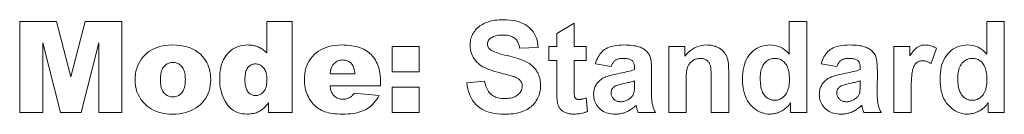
# Model space of a CAD drawing. Extents: x 502 to 687, y 370 to 470.
# Tile 1 of 15: x 521.97 to 552.3, y 387.83 to 390.73. Entities that reach past the tile are written whole.
import ezdxf

# ---------------------------------------------------------------- set-up
doc = ezdxf.new("R2010")
doc.units = 0

msp = doc.modelspace()

# ---------------------------------------------------------------- linework, layer by layer
at = {"color": 7, "lineweight": 13}
for points in [[(535.740906, 388.794922), (536.290955, 388.848419), (536.30188, 388.794495), (536.31488, 388.74353), (536.329956, 388.695465), (536.347046, 388.650391), (536.36615, 388.608246), (536.387329, 388.569031), (536.410522, 388.532745), (536.435791, 388.49942), (536.463135, 388.469025), (536.492432, 388.441589), (536.523865, 388.416901), (536.557434, 388.394836), (536.593079, 388.375366), (536.630859, 388.358459), (536.670776, 388.344177), (536.71283, 388.332489), (536.756958, 388.323395), (536.803223, 388.316895), (536.851624, 388.313019), (536.902161, 388.311707), (536.955444, 388.312866), (537.005981, 388.316345), (537.053894, 388.322113), (537.099121, 388.3302), (537.141602, 388.340607), (537.181396, 388.353302), (537.218506, 388.368347), (537.25293, 388.385651), (537.284668, 388.405304), (537.313721, 388.427277), (537.340027, 388.450775), (537.363586, 388.475037), (537.384338, 388.500122), (537.402344, 388.52597), (537.417603, 388.552612), (537.430054, 388.580017), (537.439758, 388.608215), (537.446655, 388.637207), (537.450806, 388.666962), (537.452209, 388.69751), (537.451599, 388.717102), (537.44989, 388.736053), (537.44696, 388.754456), (537.442871, 388.772247), (537.437622, 388.789429), (537.431213, 388.806061), (537.423645, 388.822052), (537.414917, 388.837494), (537.405029, 388.852325), (537.393921, 388.866547), (537.381409, 388.88031), (537.367188, 388.893707), (537.351196, 388.906738), (537.333435, 388.919434), (537.313965, 388.931732), (537.292786, 388.943665), (537.269836, 388.955261), (537.245117, 388.966492), (537.218689, 388.977356), (537.190552, 388.987823), (537.168152, 388.995239), (537.140625, 389.003723), (537.108093, 389.013275), (537.070435, 389.023895), (537.02771, 389.035583), (536.979919, 389.04834), (536.927002, 389.062164), (536.86908, 389.077057), (536.80603, 389.093048), (536.737854, 389.110077), (536.649658, 389.133118), (536.566895, 389.157227), (536.489563, 389.182343), (536.417603, 389.208466), (536.351135, 389.235657), (536.290039, 389.263855), (536.234375, 389.293091), (536.184143, 389.323364), (536.139343, 389.354675), (536.099976, 389.387024), (536.050964, 389.434265), (536.007141, 389.483521), (535.968445, 389.53479), (535.934937, 389.588104), (535.906555, 389.643433), (535.883362, 389.700775), (535.865295, 389.760162), (535.852417, 389.821564), (535.844666, 389.88501), (535.842102, 389.95047), (535.843323, 389.99295), (535.846985, 390.034912), (535.853027, 390.076324), (535.861511, 390.117157), (535.872437, 390.15744), (535.885742, 390.197174), (535.90155, 390.236359), (535.919739, 390.274994), (535.940369, 390.31308), (535.963379, 390.350586), (535.988708, 390.386963), (536.016174, 390.421539), (536.045776, 390.454346), (536.077515, 390.485352), (536.111389, 390.514618), (536.147461, 390.542084), (536.185608, 390.56778), (536.225891, 390.591705), (536.268311, 390.613861), (536.312927, 390.634216), (536.359497, 390.65274), (536.40802, 390.669281), (536.458374, 390.683899), (536.51062, 390.696564), (536.564819, 390.707275), (536.62085, 390.716034), (536.678772, 390.72287), (536.738586, 390.727722), (536.800354, 390.730652), (536.863953, 390.731628), (536.966736, 390.729309), (537.064392, 390.722382), (537.156738, 390.710815), (537.243958, 390.694641), (537.325928, 390.673859), (537.402649, 390.648438), (537.474182, 390.618378), (537.540527, 390.58371), (537.601624, 390.544434), (537.657532, 390.500519), (537.708252, 390.452759), (537.753967, 390.401886), (537.794617, 390.347931), (537.8302, 390.290894), (537.860718, 390.230743), (537.886169, 390.167511), (537.906555, 390.101166), (537.921875, 390.031738), (537.932129, 389.959229), (537.937317, 389.883606), (537.372009, 389.858765), (537.363892, 389.900726), (537.354126, 389.940247), (537.342712, 389.977356), (537.329651, 390.012024), (537.314941, 390.044281), (537.298523, 390.074097), (537.280457, 390.101501), (537.260742, 390.126465), (537.23938, 390.149017), (537.216309, 390.169159), (537.191284, 390.187103), (537.163818, 390.203186), (537.133972, 390.217377), (537.101746, 390.229645), (537.067139, 390.240051), (537.03009, 390.248566), (536.990723, 390.255188), (536.948914, 390.259918), (536.904785, 390.262756), (536.858215, 390.263702), (536.809998, 390.262665), (536.763916, 390.259644), (536.720032, 390.254578), (536.678223, 390.247498), (536.63855, 390.238373), (536.601074, 390.227234), (536.565674, 390.214081), (536.532471, 390.198914), (536.501343, 390.181702), (536.472412, 390.162476), (536.455322, 390.149048), (536.440063, 390.134735), (536.426636, 390.119537), (536.414917, 390.103485), (536.40509, 390.086548), (536.396973, 390.068726), (536.390686, 390.050018), (536.38623, 390.030457), (536.383545, 390.009979), (536.382629, 389.988647), (536.383484, 389.969086), (536.385986, 389.950073), (536.390198, 389.931641), (536.396057, 389.913788), (536.403625, 389.896515), (536.412903, 389.879791), (536.423828, 389.863647), (536.436401, 389.848083), (536.450684, 389.833099), (536.466675, 389.818665), (536.491089, 389.800629), (536.521667, 389.782471), (536.55835, 389.76413), (536.601135, 389.745636), (536.650024, 389.72699), (536.705017, 389.708191), (536.766174, 389.68924), (536.833374, 389.670135), (536.906738, 389.650909), (536.986206, 389.6315), (537.066528, 389.611938), (537.142578, 389.592255), (537.214355, 389.572449), (537.28186, 389.55249), (537.345032, 389.53241), (537.40387, 389.512207), (537.458435, 389.491852), (537.508728, 389.471375), (537.554749, 389.450745), (537.596436, 389.429993), (537.635071, 389.408417), (537.672058, 389.385284), (537.707275, 389.360657), (537.740784, 389.334503), (537.772583, 389.306793), (537.802673, 389.277588), (537.831055, 389.246826), (537.857666, 389.214539), (537.882629, 389.180756), (537.905823, 389.145416), (537.927063, 389.108459), (537.946045, 389.069824), (537.96283, 389.029449), (537.977356, 388.987427), (537.989624, 388.943665), (537.999695, 388.898224), (538.007507, 388.851074), (538.013062, 388.802216), (538.016418, 388.751678), (538.017578, 388.699432), (538.016235, 388.651611), (538.012207, 388.604401), (538.005493, 388.5578), (537.996155, 388.51181), (537.984131, 388.466431), (537.969421, 388.421661), (537.952026, 388.377502), (537.932007, 388.333954), (537.909241, 388.291016), (537.88385, 388.248688), (537.856018, 388.207733), (537.825928, 388.168976), (537.79364, 388.132324), (537.759155, 388.09787), (537.722473, 388.065552), (537.683533, 388.035431), (537.642395, 388.007416), (537.59906, 387.981598), (537.553467, 387.957916), (537.505676, 387.936401), (537.455566, 387.916992), (537.403076, 387.899628), (537.348145, 387.884277), (537.290833, 387.871002), (537.23114, 387.859772), (537.169006, 387.850586), (537.104431, 387.843414), (537.037537, 387.838318), (536.96814, 387.835236), (536.896423, 387.834229), (536.792664, 387.83667), (536.693848, 387.844025), (536.599976, 387.856323), (536.511047, 387.873505), (536.427063, 387.895569), (536.347961, 387.922577), (536.273804, 387.954468), (536.204529, 387.991302), (536.140259, 388.03302), (536.080872, 388.079651), (536.026245, 388.130981), (535.976196, 388.186798), (535.930725, 388.247101), (535.889832, 388.31189), (535.853577, 388.381195), (535.821838, 388.454956), (535.794739, 388.533234), (535.772217, 388.615967), (535.754272, 388.703217)], [(521.96814, 390.683868), (523.106506, 390.683868), (523.545776, 388.980194), (523.983154, 390.683868), (525.117676, 390.683868), (525.117676, 387.883881), (524.411011, 387.883881), (524.411011, 390.019226), (523.862854, 387.883881), (523.223022, 387.883881), (522.676758, 390.019226), (522.676758, 387.883881), (521.96814, 387.883881)], [(530.362427, 390.683868), (530.362427, 387.883881), (529.634766, 387.883881), (529.634766, 388.183746), (529.604431, 388.14679), (529.574707, 388.112305), (529.545471, 388.080322), (529.516785, 388.050812), (529.488647, 388.023773), (529.460999, 387.999237), (529.43396, 387.977173), (529.40741, 387.957611), (529.381348, 387.940521), (529.355896, 387.925903), (529.321899, 387.90921), (529.287109, 387.894257), (529.251587, 387.881104), (529.215332, 387.869659), (529.178284, 387.860016), (529.140442, 387.852112), (529.101868, 387.845947), (529.0625, 387.841553), (529.0224, 387.838928), (528.981567, 387.838043), (528.900574, 387.841187), (528.823608, 387.850647), (528.750488, 387.866394), (528.681274, 387.888458), (528.616028, 387.91684), (528.554688, 387.951508), (528.497192, 387.992462), (528.443665, 388.039734), (528.394104, 388.093323), (528.348389, 388.153198), (528.306824, 388.21756), (528.269653, 388.284668), (528.236877, 388.354462), (528.208435, 388.427002), (528.184387, 388.502228), (528.164673, 388.58017), (528.149353, 388.660828), (528.138428, 388.744202), (528.131897, 388.830292), (528.1297, 388.919067), (528.132141, 389.017548), (528.139343, 389.111298), (528.151428, 389.200287), (528.168335, 389.284576), (528.190125, 389.364105), (528.216675, 389.438904), (528.248108, 389.508942), (528.284302, 389.57428), (528.325378, 389.634857), (528.371277, 389.690704), (528.420959, 389.741516), (528.473206, 389.786957), (528.528076, 389.827087), (528.58551, 389.861847), (528.64563, 389.891235), (528.708313, 389.915314), (528.773682, 389.934021), (528.841614, 389.947388), (528.91217, 389.955414), (528.985352, 389.958099), (529.021301, 389.957489), (529.05658, 389.955658), (529.091187, 389.952606), (529.125183, 389.948303), (529.158447, 389.94281), (529.19104, 389.936096), (529.223022, 389.928162), (529.254272, 389.918976), (529.284912, 389.9086), (529.314819, 389.896973), (529.344116, 389.884155), (529.372681, 389.870087), (529.400635, 389.854797), (529.427917, 389.838318), (529.454468, 389.820587), (529.480408, 389.801636), (529.505676, 389.781464), (529.530273, 389.760071), (529.554199, 389.737457), (529.577454, 389.713623), (529.577454, 390.683868)], [(539.419434, 389.912262), (539.419434, 389.484436), (539.052734, 389.484436), (539.052734, 388.666962), (539.052856, 388.619385), (539.053162, 388.575928), (539.053711, 388.536652), (539.054443, 388.501495), (539.055359, 388.47049), (539.056519, 388.443604), (539.057922, 388.420898), (539.059448, 388.402313), (539.061279, 388.387878), (539.063232, 388.377594), (539.065613, 388.369537), (539.068542, 388.361755), (539.07196, 388.354248), (539.075928, 388.347046), (539.080444, 388.340118), (539.08551, 388.333496), (539.091064, 388.327148), (539.097168, 388.321075), (539.103821, 388.315308), (539.111023, 388.309814), (539.118591, 388.304718), (539.126526, 388.300171), (539.134827, 388.296173), (539.143372, 388.292694), (539.152283, 388.289734), (539.16156, 388.287354), (539.171082, 388.285461), (539.180969, 388.284119), (539.191223, 388.283325), (539.201721, 388.283051), (539.217285, 388.283569), (539.234192, 388.285126), (539.252441, 388.287689), (539.272034, 388.291321), (539.292908, 388.295959), (539.315186, 388.301636), (539.338745, 388.308319), (539.363708, 388.316071), (539.389954, 388.324829), (539.417542, 388.334625), (539.463379, 387.918274), (539.425476, 387.903015), (539.386536, 387.889374), (539.346619, 387.87735), (539.305725, 387.866913), (539.263794, 387.858093), (539.220886, 387.850891), (539.177002, 387.845276), (539.132141, 387.841248), (539.086243, 387.838837), (539.039368, 387.838043), (539.01062, 387.838531), (538.982483, 387.839996), (538.954834, 387.842438), (538.927856, 387.845825), (538.901367, 387.85022), (538.875488, 387.85556), (538.85022, 387.861908), (538.825439, 387.869202), (538.801331, 387.877502), (538.77771, 387.886749), (538.755005, 387.896759), (538.733582, 387.907379), (538.713379, 387.918549), (538.694458, 387.930298), (538.676758, 387.942627), (538.660278, 387.955505), (538.64502, 387.968964), (538.631042, 387.983002), (538.618286, 387.99762), (538.60675, 388.012817), (538.596191, 388.028809), (538.586365, 388.045929), (538.577148, 388.064117), (538.568604, 388.083405), (538.560669, 388.10376), (538.553467, 388.125214), (538.546936, 388.147766), (538.541077, 388.171417), (538.535889, 388.196136), (538.531311, 388.221954), (538.528076, 388.242584), (538.525146, 388.267029), (538.522583, 388.295288), (538.520325, 388.327362), (538.518433, 388.363281), (538.516907, 388.403015), (538.515686, 388.446564), (538.514832, 388.493927), (538.514343, 388.545105), (538.51416, 388.600128), (538.51416, 389.484436), (538.267761, 389.484436), (538.267761, 389.912262), (538.51416, 389.912262), (538.51416, 390.315247), (539.052734, 390.628479), (539.052734, 389.912262)], [(546.21698, 387.883881), (545.718506, 387.883881), (545.718506, 388.181824), (545.693237, 388.147949), (545.667053, 388.115875), (545.639954, 388.085541), (545.612, 388.057007), (545.58313, 388.030243), (545.553345, 388.005249), (545.522705, 387.982025), (545.49115, 387.960571), (545.458679, 387.940918), (545.425354, 387.923035), (545.391479, 387.906891), (545.357605, 387.892426), (545.323669, 387.8797), (545.289673, 387.868652), (545.255554, 387.859283), (545.221436, 387.851654), (545.187256, 387.845703), (545.153076, 387.841431), (545.118774, 387.838898), (545.084412, 387.838043), (545.015503, 387.840851), (544.948608, 387.849304), (544.883728, 387.863403), (544.820801, 387.883118), (544.759949, 387.908478), (544.70105, 387.939453), (544.644226, 387.976074), (544.589355, 388.018341), (544.536499, 388.066223), (544.485657, 388.119751), (544.438293, 388.178345), (544.395874, 388.241364), (544.358521, 388.308807), (544.326111, 388.380737), (544.298706, 388.457092), (544.276245, 388.537933), (544.258789, 388.623199), (544.246338, 388.712921), (544.238892, 388.807098), (544.236389, 388.905701), (544.238831, 389.006378), (544.246094, 389.102081), (544.25824, 389.192871), (544.275208, 389.278687), (544.296997, 389.359558), (544.32373, 389.435486), (544.355225, 389.50647), (544.391602, 389.57251), (544.432861, 389.633606), (544.478943, 389.689758), (544.528748, 389.740723), (544.581116, 389.786346), (544.635986, 389.826599), (544.693481, 389.861481), (544.753479, 389.891022), (544.816101, 389.915161), (544.881226, 389.93396), (544.948975, 389.947357), (545.019226, 389.955414), (545.092041, 389.958099), (545.159119, 389.955261), (545.224365, 389.946777), (545.287781, 389.932648), (545.349365, 389.912872), (545.409119, 389.887421), (545.46698, 389.856323), (545.523071, 389.81958), (545.577332, 389.777191), (545.629761, 389.729126), (545.680298, 389.675415), (545.680298, 390.683868), (546.21698, 390.683868)], [(552.304077, 387.883881), (551.805542, 387.883881), (551.805542, 388.181824), (551.780273, 388.147949), (551.754089, 388.115875), (551.727051, 388.085541), (551.699036, 388.057007), (551.670166, 388.030243), (551.640381, 388.005249), (551.609741, 387.982025), (551.578186, 387.960571), (551.545715, 387.940918), (551.51239, 387.923035), (551.478516, 387.906891), (551.444641, 387.892426), (551.410706, 387.8797), (551.376709, 387.868652), (551.342651, 387.859283), (551.308472, 387.851654), (551.274292, 387.845703), (551.240112, 387.841431), (551.205811, 387.838898), (551.171448, 387.838043), (551.102539, 387.840851), (551.035645, 387.849304), (550.970764, 387.863403), (550.907837, 387.883118), (550.846985, 387.908478), (550.788086, 387.939453), (550.731262, 387.976074), (550.676392, 388.018341), (550.623535, 388.066223), (550.572693, 388.119751), (550.52533, 388.178345), (550.48291, 388.241364), (550.445557, 388.308807), (550.413147, 388.380737), (550.385742, 388.457092), (550.363281, 388.537933), (550.345825, 388.623199), (550.333374, 388.712921), (550.325928, 388.807098), (550.323425, 388.905701), (550.325867, 389.006378), (550.33313, 389.102081), (550.345276, 389.192871), (550.362244, 389.278687), (550.384033, 389.359558), (550.410767, 389.435486), (550.442261, 389.50647), (550.478638, 389.57251), (550.519897, 389.633606), (550.565979, 389.689758), (550.615784, 389.740723), (550.668152, 389.786346), (550.723022, 389.826599), (550.780518, 389.861481), (550.840515, 389.891022), (550.903137, 389.915161), (550.968262, 389.93396), (551.036011, 389.947357), (551.106262, 389.955414), (551.179077, 389.958099), (551.246155, 389.955261), (551.311401, 389.946777), (551.374817, 389.932648), (551.436401, 389.912872), (551.496155, 389.887421), (551.554016, 389.856323), (551.610107, 389.81958), (551.664368, 389.777191), (551.716797, 389.729126), (551.767334, 389.675415), (551.767334, 390.683868), (552.304077, 390.683868)], [(525.522583, 388.892334), (525.525757, 388.983521), (525.535156, 389.071442), (525.550781, 389.156128), (525.572693, 389.237518), (525.600891, 389.315643), (525.635376, 389.390503), (525.676086, 389.462097), (525.723083, 389.530426), (525.776306, 389.59549), (525.835815, 389.657288), (525.900696, 389.714447), (525.96991, 389.765564), (526.043518, 389.810699), (526.121582, 389.849792), (526.203979, 389.882904), (526.290771, 389.909973), (526.381958, 389.93103), (526.4776, 389.946075), (526.577576, 389.955078), (526.681946, 389.958099), (526.800842, 389.954559), (526.913757, 389.94397), (527.020691, 389.9263), (527.121704, 389.90155), (527.216736, 389.869751), (527.305786, 389.830902), (527.388916, 389.784973), (527.466125, 389.731964), (527.537292, 389.671875), (527.602539, 389.604767), (527.650085, 389.546509), (527.692627, 389.485657), (527.730164, 389.42215), (527.762695, 389.355988), (527.790222, 389.287231), (527.812744, 389.21582), (527.830261, 389.141754), (527.842773, 389.065063), (527.85022, 388.985748), (527.852722, 388.903809), (527.84967, 388.81189), (527.840332, 388.723389), (527.824829, 388.638245), (527.803101, 388.556488), (527.775146, 388.478119), (527.741028, 388.403137), (527.700684, 388.331512), (527.654114, 388.263275), (527.601379, 388.198425), (527.542358, 388.136963), (527.477905, 388.08017), (527.408752, 388.029358), (527.334778, 387.984497), (527.256042, 387.945648), (527.172546, 387.912781), (527.084351, 387.885864), (526.991333, 387.864929), (526.893616, 387.850006), (526.791138, 387.841034), (526.683838, 387.838043), (526.587952, 387.840515), (526.495789, 387.847961), (526.407349, 387.860382), (526.322632, 387.877777), (526.241699, 387.900116), (526.16449, 387.927429), (526.091064, 387.959717), (526.021301, 387.996948), (525.955383, 388.039154), (525.893127, 388.086334), (525.822754, 388.14975), (525.759766, 388.21698), (525.704163, 388.288025), (525.656006, 388.362885), (525.615234, 388.441589), (525.581909, 388.524109), (525.555969, 388.610443), (525.537415, 388.700592), (525.526306, 388.794556)], [(533.087952, 388.70517), (531.529419, 388.70517), (531.534241, 388.668671), (531.540222, 388.634125), (531.547363, 388.60144), (531.555725, 388.570709), (531.565247, 388.54187), (531.575928, 388.514923), (531.58783, 388.489899), (531.600952, 388.466797), (531.615173, 388.445587), (531.630676, 388.4263), (531.65387, 388.401276), (531.678467, 388.378876), (531.704468, 388.3591), (531.731812, 388.34198), (531.760498, 388.327454), (531.790649, 388.315613), (531.822083, 388.306396), (531.85498, 388.299805), (531.88916, 388.295837), (531.924805, 388.294525), (531.947571, 388.295105), (531.970154, 388.296814), (531.992493, 388.299683), (532.014648, 388.30368), (532.036499, 388.308838), (532.058167, 388.315155), (532.07959, 388.322601), (532.10083, 388.331207), (532.121765, 388.340942), (532.142517, 388.351807), (532.155212, 388.359619), (532.168091, 388.368561), (532.181213, 388.378571), (532.194458, 388.389709), (532.207947, 388.401947), (532.221619, 388.415314), (532.235413, 388.429779), (532.249451, 388.445343), (532.263733, 388.462006), (532.278137, 388.479797), (533.044006, 388.409119), (533.008179, 388.349731), (532.970825, 388.293793), (532.932068, 388.241333), (532.891846, 388.192291), (532.850159, 388.146729), (532.807007, 388.104645), (532.762451, 388.065979), (532.716431, 388.030792), (532.668945, 387.999054), (532.619995, 387.970795), (532.568176, 387.945557), (532.512085, 387.923004), (532.451599, 387.903076), (532.386841, 387.885834), (532.317749, 387.871216), (532.244385, 387.859283), (532.166626, 387.849976), (532.084595, 387.843353), (531.99823, 387.839355), (531.907593, 387.838043), (531.828735, 387.839172), (531.753296, 387.84259), (531.681274, 387.848267), (531.612671, 387.856232), (531.547546, 387.866455), (531.485901, 387.878967), (531.427612, 387.893738), (531.372803, 387.910767), (531.321411, 387.930084), (531.273499, 387.951691), (531.228088, 387.975739), (531.184204, 388.002502), (531.141968, 388.031891), (531.101257, 388.063995), (531.062195, 388.098755), (531.024719, 388.1362), (530.98877, 388.1763), (530.954468, 388.219086), (530.921692, 388.264526), (530.890564, 388.312653), (530.861694, 388.363007), (530.835876, 388.41507), (530.81311, 388.468903), (530.793335, 388.524445), (530.776672, 388.581726), (530.763, 388.640747), (530.75238, 388.701538), (530.744751, 388.764038), (530.740234, 388.828278), (530.738708, 388.894257), (530.74176, 388.987549), (530.750854, 389.077209), (530.766113, 389.163269), (530.787415, 389.245667), (530.81488, 389.324463), (530.848389, 389.399628), (530.888, 389.471161), (530.933655, 389.539063), (530.985474, 389.603333), (531.043335, 389.663971), (531.106567, 389.719849), (531.1745, 389.769836), (531.247009, 389.813965), (531.324158, 389.852203), (531.406006, 389.884552), (531.492432, 389.911041), (531.583557, 389.93161), (531.67926, 389.94632), (531.779663, 389.95517), (531.884644, 389.958099), (531.96991, 389.956787), (532.051514, 389.95282), (532.129456, 389.946228), (532.203735, 389.937012), (532.274292, 389.92514), (532.341248, 389.910645), (532.40448, 389.893524), (532.46405, 389.873749), (532.52002, 389.851349), (532.572266, 389.826294), (532.62146, 389.798767), (532.668274, 389.76886), (532.712708, 389.736572), (532.7547, 389.701935), (532.794312, 389.664917), (532.831482, 389.625549), (532.866272, 389.583771), (532.898621, 389.539673), (532.928589, 389.493164), (532.956177, 389.444305), (532.981201, 389.392761), (533.003601, 389.338196), (533.023376, 389.280609), (533.040527, 389.220001), (533.054993, 389.156403), (533.066833, 389.089752), (533.076111, 389.020111), (533.082703, 388.947418), (533.086609, 388.871735), (533.087952, 388.79303)], [(533.447021, 389.912262), (534.277832, 389.912262), (534.277832, 389.132996), (533.447021, 389.132996)], [(540.192993, 389.293427), (539.705933, 389.381287), (539.723572, 389.438599), (539.74353, 389.492828), (539.765869, 389.544006), (539.790588, 389.592163), (539.817688, 389.637238), (539.847168, 389.67923), (539.878967, 389.718201), (539.913147, 389.75412), (539.949707, 389.786957), (539.988647, 389.816772), (540.030701, 389.843628), (540.07666, 389.867645), (540.126465, 389.888855), (540.180237, 389.907227), (540.237854, 389.92276), (540.299438, 389.935486), (540.364868, 389.945374), (540.434204, 389.952454), (540.507385, 389.956696), (540.584534, 389.958099), (540.654541, 389.957245), (540.720825, 389.954681), (540.783508, 389.950439), (540.842468, 389.944489), (540.897766, 389.936859), (540.949402, 389.92749), (540.997375, 389.916443), (541.041687, 389.903687), (541.082336, 389.889252), (541.119324, 389.873108), (541.153442, 389.855652), (541.185425, 389.83728), (541.215393, 389.817993), (541.243225, 389.79776), (541.269043, 389.776642), (541.292725, 389.754608), (541.314331, 389.731659), (541.333862, 389.707764), (541.351318, 389.682983), (541.366638, 389.657288), (541.380249, 389.628937), (541.392456, 389.596191), (541.403198, 389.559082), (541.412476, 389.517609), (541.42041, 389.471771), (541.426819, 389.421539), (541.431824, 389.366943), (541.435425, 389.307983), (541.437561, 389.244629), (541.438293, 389.17691), (541.432556, 388.550446), (541.4328, 388.498383), (541.433594, 388.449127), (541.434875, 388.402649), (541.436707, 388.359009), (541.439026, 388.318146), (541.441833, 388.280121), (541.44519, 388.244904), (541.449036, 388.212463), (541.45343, 388.182861), (541.458374, 388.156036), (541.463928, 388.130463), (541.470459, 388.104523), (541.477844, 388.078217), (541.486145, 388.051544), (541.495361, 388.024506), (541.505432, 387.997101), (541.516418, 387.96933), (541.52832, 387.941223), (541.541138, 387.91272), (541.55481, 387.883881), (541.023804, 387.883881), (541.019531, 387.895081), (541.015015, 387.907349), (541.010376, 387.920624), (541.005493, 387.934906), (541.000427, 387.950256), (540.995178, 387.966614), (540.989746, 387.984009), (540.984131, 388.002441), (540.978271, 388.021912), (540.97229, 388.042419), (540.969666, 388.051636), (540.967224, 388.060211), (540.964905, 388.068146), (540.962769, 388.075409), (540.960815, 388.082031), (540.958984, 388.088013), (540.957275, 388.093353), (540.95575, 388.098022), (540.954407, 388.102051), (540.953186, 388.105438), (540.925476, 388.079376), (540.8974, 388.054626), (540.868958, 388.031219), (540.840088, 388.009186), (540.810852, 387.988464), (540.78125, 387.969055), (540.751282, 387.951019), (540.720886, 387.934296), (540.690186, 387.918915), (540.659058, 387.904877), (540.627502, 387.892181), (540.59552, 387.880829), (540.563171, 387.870789), (540.530396, 387.862122), (540.497131, 387.854767), (540.463501, 387.848724), (540.429443, 387.844055), (540.39502, 387.840729), (540.360107, 387.838715), (540.324768, 387.838043), (540.263489, 387.839752), (540.204773, 387.844849), (540.148804, 387.853333), (540.095459, 387.865234), (540.044739, 387.880524), (539.996704, 387.899231), (539.951294, 387.921326), (539.908569, 387.946838), (539.868469, 387.975739), (539.831055, 388.008026), (539.796753, 388.042908), (539.766113, 388.07962), (539.739014, 388.118103), (539.715576, 388.158386), (539.695679, 388.20047), (539.679443, 388.244324), (539.666809, 388.290009), (539.657776, 388.337463), (539.652344, 388.386719), (539.650574, 388.437775), (539.651367, 388.471771), (539.65387, 388.505035), (539.657959, 388.537567), (539.663696, 388.569336), (539.671082, 388.600342), (539.680115, 388.630646), (539.690796, 388.660187), (539.703125, 388.688965), (539.717102, 388.71701), (539.732666, 388.744324), (539.749756, 388.77063), (539.768188, 388.795654), (539.787903, 388.819427), (539.80896, 388.841949), (539.831299, 388.86322), (539.85498, 388.883209), (539.879944, 388.901947), (539.90625, 388.919434), (539.933899, 388.935638), (539.96283, 388.950592), (539.993774, 388.964722), (540.027283, 388.978516), (540.063416, 388.991943), (540.102173, 389.004974), (540.143555, 389.01767), (540.187561, 389.029999), (540.234192, 389.041962), (540.283386, 389.053589), (540.335266, 389.064819), (540.389709, 389.075684), (540.462646, 389.089722), (540.531006, 389.103577), (540.594666, 389.117249), (540.653748, 389.130707), (540.708191, 389.143982), (540.758057, 389.157074), (540.803223, 389.169952), (540.843811, 389.182648), (540.879822, 389.19516), (540.911133, 389.207489), (540.911133, 389.260956), (540.9104, 389.291016), (540.908081, 389.319305), (540.904236, 389.345795), (540.898926, 389.370514), (540.892029, 389.393463), (540.883667, 389.414642), (540.873718, 389.434021), (540.862244, 389.45166), (540.849243, 389.467499), (540.834717, 389.481567), (540.818115, 389.49408), (540.798767, 389.50528), (540.776672, 389.515167), (540.751953, 389.523743), (540.724426, 389.530975), (540.694275, 389.536926), (540.661316, 389.541534), (540.625732, 389.54483), (540.587402, 389.546783), (540.546326, 389.547455), (540.518311, 389.546906), (540.491577, 389.545197), (540.466064, 389.542389), (540.441833, 389.538452), (540.418823, 389.533356), (540.397156, 389.527161), (540.376648, 389.519836), (540.357483, 389.511383), (540.339539, 389.501831), (540.322876, 389.491119), (540.307129, 389.479004), (540.291992, 389.465179), (540.277466, 389.449646), (540.263611, 389.432434), (540.250305, 389.413513), (540.23761, 389.392914), (540.225525, 389.370575), (540.214111, 389.346558), (540.203247, 389.320862)], [(543.812378, 387.883881), (543.275696, 387.883881), (543.275696, 388.919067), (543.27533, 388.982452), (543.274292, 389.041199), (543.272583, 389.095306), (543.270142, 389.144745), (543.26709, 389.189575), (543.263306, 389.229767), (543.25885, 389.265289), (543.253662, 389.296173), (543.247803, 389.322418), (543.241272, 389.344055), (543.234009, 389.362915), (543.22583, 389.38092), (543.216797, 389.398041), (543.206909, 389.414337), (543.196167, 389.429749), (543.18457, 389.444305), (543.172119, 389.458008), (543.158752, 389.470856), (543.144592, 389.482849), (543.129578, 389.493988), (543.11377, 389.50415), (543.097351, 389.513214), (543.080322, 389.52124), (543.062622, 389.528198), (543.044312, 389.534088), (543.025391, 389.53891), (543.005798, 389.542633), (542.985596, 389.545319), (542.964783, 389.546906), (542.943359, 389.547455), (542.91571, 389.546692), (542.888733, 389.544403), (542.862244, 389.540588), (542.836365, 389.535217), (542.811096, 389.528351), (542.786316, 389.519958), (542.762207, 389.51001), (542.738586, 389.498566), (542.715576, 389.485565), (542.693115, 389.471069), (542.671692, 389.455292), (542.651611, 389.438507), (542.632935, 389.420746), (542.615662, 389.401978), (542.599792, 389.382233), (542.585327, 389.361511), (542.572205, 389.339752), (542.560486, 389.317047), (542.550171, 389.293304), (542.54126, 389.268616), (542.533508, 389.241241), (542.526489, 389.209625), (542.520325, 389.173706), (542.515015, 389.133514), (542.510498, 389.08905), (542.506775, 389.040314), (542.503906, 388.987305), (542.501892, 388.929993), (542.50061, 388.868439), (542.500244, 388.802582), (542.500244, 387.883881), (541.963501, 387.883881), (541.963501, 389.912262), (542.462036, 389.912262), (542.462036, 389.614288), (542.516479, 389.679626), (542.57373, 389.738068), (542.633667, 389.789642), (542.696411, 389.83432), (542.761902, 389.872162), (542.830139, 389.903076), (542.901062, 389.927155), (542.974792, 389.944336), (543.05127, 389.954651), (543.130493, 389.958099), (543.16571, 389.957458), (543.200317, 389.955536), (543.234314, 389.952332), (543.2677, 389.947845), (543.300476, 389.942108), (543.332642, 389.935059), (543.364197, 389.926758), (543.395142, 389.917145), (543.425476, 389.906281), (543.4552, 389.894104), (543.483887, 389.880951), (543.511169, 389.867096), (543.536987, 389.852539), (543.561401, 389.83728), (543.584351, 389.821289), (543.605896, 389.804626), (543.625977, 389.787231), (543.644653, 389.769135), (543.661926, 389.750336), (543.677734, 389.730804), (543.692322, 389.710693), (543.706055, 389.690002), (543.718872, 389.668823), (543.730713, 389.647064), (543.741699, 389.624817), (543.75177, 389.60199), (543.760864, 389.578674), (543.769104, 389.554779), (543.776367, 389.530365), (543.782776, 389.505432), (543.788391, 389.479126), (543.793396, 389.450653), (543.797852, 389.420013), (543.801697, 389.387177), (543.804993, 389.352173), (543.807617, 389.314972), (543.809692, 389.275604), (543.811157, 389.23407), (543.812073, 389.190338), (543.812378, 389.14444)], [(547.147156, 389.293427), (546.660095, 389.381287), (546.677734, 389.438599), (546.697693, 389.492828), (546.720032, 389.544006), (546.744751, 389.592163), (546.771851, 389.637238), (546.801331, 389.67923), (546.83313, 389.718201), (546.86731, 389.75412), (546.90387, 389.786957), (546.94281, 389.816772), (546.984863, 389.843628), (547.030823, 389.867645), (547.080627, 389.888855), (547.134399, 389.907227), (547.192017, 389.92276), (547.253601, 389.935486), (547.319031, 389.945374), (547.388367, 389.952454), (547.461548, 389.956696), (547.538696, 389.958099), (547.608704, 389.957245), (547.674988, 389.954681), (547.737671, 389.950439), (547.796631, 389.944489), (547.851929, 389.936859), (547.903564, 389.92749), (547.951538, 389.916443), (547.99585, 389.903687), (548.036499, 389.889252), (548.073486, 389.873108), (548.107605, 389.855652), (548.139587, 389.83728), (548.169556, 389.817993), (548.197388, 389.79776), (548.223206, 389.776642), (548.246887, 389.754608), (548.268494, 389.731659), (548.288025, 389.707764), (548.305481, 389.682983), (548.320801, 389.657288), (548.334412, 389.628937), (548.346619, 389.596191), (548.357361, 389.559082), (548.366638, 389.517609), (548.374573, 389.471771), (548.380981, 389.421539), (548.385986, 389.366943), (548.389587, 389.307983), (548.391724, 389.244629), (548.392456, 389.17691), (548.386719, 388.550446), (548.386963, 388.498383), (548.387756, 388.449127), (548.389038, 388.402649), (548.390869, 388.359009), (548.393188, 388.318146), (548.395996, 388.280121), (548.399353, 388.244904), (548.403198, 388.212463), (548.407593, 388.182861), (548.412476, 388.156036), (548.418091, 388.130463), (548.424622, 388.104523), (548.432007, 388.078217), (548.440308, 388.051544), (548.449524, 388.024506), (548.459595, 387.997101), (548.470581, 387.96933), (548.482483, 387.941223), (548.4953, 387.91272), (548.508972, 387.883881), (547.977966, 387.883881), (547.973694, 387.895081), (547.969177, 387.907349), (547.964539, 387.920624), (547.959656, 387.934906), (547.95459, 387.950256), (547.949341, 387.966614), (547.943909, 387.984009), (547.938232, 388.002441), (547.932434, 388.021912), (547.926392, 388.042419), (547.923828, 388.051636), (547.921387, 388.060211), (547.919067, 388.068146), (547.916931, 388.075409), (547.914978, 388.082031), (547.913147, 388.088013), (547.911438, 388.093353), (547.909912, 388.098022), (547.908569, 388.102051), (547.907349, 388.105438), (547.879639, 388.079376), (547.851563, 388.054626), (547.82312, 388.031219), (547.79425, 388.009186), (547.765015, 387.988464), (547.735413, 387.969055), (547.705444, 387.951019), (547.675049, 387.934296), (547.644348, 387.918915), (547.613159, 387.904877), (547.581665, 387.892181), (547.549683, 387.880829), (547.517334, 387.870789), (547.484558, 387.862122), (547.451294, 387.854767), (547.417664, 387.848724), (547.383606, 387.844055), (547.349182, 387.840729), (547.31427, 387.838715), (547.278931, 387.838043), (547.217651, 387.839752), (547.158936, 387.844849), (547.102966, 387.853333), (547.049622, 387.865234), (546.998901, 387.880524), (546.950867, 387.899231), (546.905457, 387.921326), (546.862732, 387.946838), (546.822632, 387.975739), (546.785217, 388.008026), (546.750916, 388.042908), (546.720215, 388.07962), (546.693176, 388.118103), (546.669678, 388.158386), (546.649841, 388.20047), (546.633606, 388.244324), (546.620972, 388.290009), (546.611938, 388.337463), (546.606506, 388.386719), (546.604736, 388.437775), (546.60553, 388.471771), (546.608032, 388.505035), (546.612122, 388.537567), (546.617859, 388.569336), (546.625244, 388.600342), (546.634277, 388.630646), (546.644958, 388.660187), (546.657288, 388.688965), (546.671265, 388.71701), (546.686829, 388.744324), (546.703918, 388.77063), (546.722351, 388.795654), (546.742065, 388.819427), (546.763123, 388.841949), (546.785461, 388.86322), (546.809143, 388.883209), (546.834106, 388.901947), (546.860413, 388.919434), (546.888062, 388.935638), (546.916992, 388.950592), (546.947937, 388.964722), (546.981445, 388.978516), (547.017578, 388.991943), (547.056335, 389.004974), (547.097717, 389.01767), (547.141724, 389.029999), (547.188354, 389.041962), (547.237549, 389.053589), (547.289429, 389.064819), (547.343872, 389.075684), (547.416809, 389.089722), (547.485168, 389.103577), (547.548828, 389.117249), (547.60791, 389.130707), (547.662354, 389.143982), (547.712219, 389.157074), (547.757385, 389.169952), (547.797974, 389.182648), (547.833984, 389.19516), (547.865295, 389.207489), (547.865295, 389.260956), (547.864563, 389.291016), (547.862244, 389.319305), (547.858398, 389.345795), (547.853088, 389.370514), (547.846191, 389.393463), (547.837769, 389.414642), (547.827881, 389.434021), (547.816406, 389.45166), (547.803406, 389.467499), (547.788879, 389.481567), (547.772278, 389.49408), (547.75293, 389.50528), (547.730835, 389.515167), (547.706116, 389.523743), (547.678589, 389.530975), (547.648438, 389.536926), (547.615479, 389.541534), (547.579895, 389.54483), (547.541565, 389.546783), (547.500488, 389.547455), (547.472473, 389.546906), (547.44574, 389.545197), (547.420227, 389.542389), (547.395996, 389.538452), (547.372986, 389.533356), (547.351318, 389.527161), (547.330811, 389.519836), (547.311646, 389.511383), (547.293701, 389.501831), (547.277039, 389.491119), (547.261292, 389.479004), (547.246155, 389.465179), (547.231628, 389.449646), (547.217773, 389.432434), (547.204468, 389.413513), (547.191772, 389.392914), (547.179688, 389.370575), (547.168213, 389.346558), (547.15741, 389.320862)], [(549.435303, 387.883881), (548.89856, 387.883881), (548.89856, 389.912262), (549.397095, 389.912262), (549.397095, 389.62384), (549.422424, 389.66333), (549.447266, 389.700012), (549.471558, 389.733917), (549.495361, 389.765045), (549.518616, 389.793365), (549.541382, 389.818909), (549.563599, 389.841644), (549.585327, 389.861603), (549.606567, 389.878784), (549.627258, 389.893158), (549.647949, 389.905487), (549.669189, 389.916534), (549.69104, 389.92627), (549.71344, 389.934723), (549.736328, 389.941864), (549.759827, 389.947693), (549.783875, 389.95224), (549.808472, 389.955505), (549.833618, 389.957458), (549.859314, 389.958099), (549.895813, 389.957092), (549.932129, 389.954041), (549.96814, 389.948975), (550.003845, 389.941895), (550.039307, 389.9328), (550.074524, 389.921661), (550.109436, 389.908508), (550.144104, 389.893311), (550.178528, 389.876099), (550.212646, 389.856873), (550.046448, 389.388916), (550.019531, 389.405609), (549.992981, 389.420563), (549.966858, 389.433746), (549.94104, 389.44516), (549.915649, 389.454834), (549.890625, 389.462738), (549.865967, 389.468872), (549.841736, 389.473267), (549.817871, 389.475922), (549.794373, 389.476776), (549.772156, 389.476166), (549.750671, 389.474304), (549.729858, 389.471191), (549.709717, 389.466858), (549.690247, 389.461273), (549.671509, 389.454437), (549.653442, 389.446381), (549.636047, 389.437073), (549.619385, 389.426514), (549.603394, 389.414703), (549.588013, 389.401306), (549.573364, 389.385864), (549.559387, 389.368439), (549.546082, 389.348999), (549.533386, 389.327576), (549.521423, 389.304138), (549.510132, 389.278687), (549.499451, 389.251221), (549.489502, 389.221771), (549.480164, 389.190308), (549.471619, 389.154266), (549.463989, 389.111145), (549.457275, 389.060913), (549.451416, 389.003571), (549.446533, 388.939148), (549.442444, 388.867584), (549.439331, 388.78894), (549.437073, 388.703186), (549.43573, 388.610321), (549.435303, 388.510345)], [(544.784546, 388.941986), (544.785461, 388.878845), (544.788147, 388.819305), (544.792603, 388.763336), (544.798889, 388.710968), (544.807007, 388.662201), (544.816833, 388.617004), (544.828552, 388.575409), (544.84198, 388.537384), (544.857239, 388.50296), (544.874329, 388.472137), (544.901306, 388.43222), (544.930359, 388.396515), (544.961487, 388.36499), (544.99469, 388.337677), (545.029968, 388.314575), (545.067261, 388.295654), (545.106689, 388.280975), (545.148132, 388.270447), (545.19165, 388.26416), (545.237183, 388.262054), (545.273682, 388.263641), (545.309082, 388.268341), (545.343384, 388.276245), (545.376526, 388.287262), (545.40863, 388.301453), (545.439575, 388.318787), (545.469421, 388.339264), (545.498169, 388.362885), (545.525818, 388.389679), (545.552368, 388.419617), (545.577026, 388.452698), (545.599121, 388.488892), (545.618591, 388.528168), (545.635437, 388.570587), (545.64978, 388.616119), (545.661438, 388.664734), (545.670532, 388.716492), (545.677002, 388.771362), (545.680908, 388.829346), (545.68219, 388.890442), (545.680969, 388.958374), (545.677185, 389.0224), (545.670898, 389.08252), (545.662048, 389.138733), (545.650696, 389.19101), (545.636841, 389.23938), (545.620422, 389.283844), (545.601563, 389.324371), (545.580139, 389.360992), (545.556152, 389.393707), (545.530273, 389.422913), (545.50293, 389.449066), (545.474182, 389.472107), (545.444031, 389.492096), (545.412415, 389.509003), (545.379456, 389.522858), (545.345032, 389.53363), (545.309265, 389.54129), (545.272034, 389.545929), (545.233398, 389.547455), (545.195801, 389.545929), (545.159485, 389.541382), (545.12439, 389.533783), (545.090515, 389.523163), (545.057922, 389.509491), (545.02655, 389.492798), (544.996399, 389.473053), (544.967529, 389.450287), (544.93988, 389.424469), (544.913452, 389.395599), (544.888977, 389.363739), (544.867065, 389.328888), (544.847717, 389.291016), (544.830933, 389.250153), (544.816772, 389.206299), (544.805176, 389.159424), (544.796143, 389.109558), (544.789673, 389.056702), (544.785828, 389.000854)], [(550.871582, 388.941986), (550.872498, 388.878845), (550.875183, 388.819305), (550.879639, 388.763336), (550.885925, 388.710968), (550.894043, 388.662201), (550.90387, 388.617004), (550.915588, 388.575409), (550.929016, 388.537384), (550.944275, 388.50296), (550.961365, 388.472137), (550.988342, 388.43222), (551.017395, 388.396515), (551.048584, 388.36499), (551.081726, 388.337677), (551.117004, 388.314575), (551.154297, 388.295654), (551.193726, 388.280975), (551.235168, 388.270447), (551.278687, 388.26416), (551.324219, 388.262054), (551.360718, 388.263641), (551.396118, 388.268341), (551.43042, 388.276245), (551.463562, 388.287262), (551.495667, 388.301453), (551.526611, 388.318787), (551.556458, 388.339264), (551.585205, 388.362885), (551.612854, 388.389679), (551.639404, 388.419617), (551.664063, 388.452698), (551.686157, 388.488892), (551.705627, 388.528168), (551.722473, 388.570587), (551.736816, 388.616119), (551.748474, 388.664734), (551.757568, 388.716492), (551.764038, 388.771362), (551.767944, 388.829346), (551.769287, 388.890442), (551.768005, 388.958374), (551.764221, 389.0224), (551.757935, 389.08252), (551.749084, 389.138733), (551.737732, 389.19101), (551.723877, 389.23938), (551.70752, 389.283844), (551.688599, 389.324371), (551.667175, 389.360992), (551.643188, 389.393707), (551.61731, 389.422913), (551.589966, 389.449066), (551.561218, 389.472107), (551.531067, 389.492096), (551.499451, 389.509003), (551.466492, 389.522858), (551.432068, 389.53363), (551.396301, 389.54129), (551.35907, 389.545929), (551.320435, 389.547455), (551.282837, 389.545929), (551.246521, 389.541382), (551.211426, 389.533783), (551.177551, 389.523163), (551.144958, 389.509491), (551.113586, 389.492798), (551.083435, 389.473053), (551.054565, 389.450287), (551.026917, 389.424469), (551.000488, 389.395599), (550.976013, 389.363739), (550.954102, 389.328888), (550.934753, 389.291016), (550.917969, 389.250153), (550.903809, 389.206299), (550.892212, 389.159424), (550.883179, 389.109558), (550.876709, 389.056702), (550.872864, 389.000854)], [(526.30188, 388.894257), (526.302979, 388.841431), (526.306274, 388.791412), (526.311768, 388.744232), (526.319458, 388.69989), (526.329346, 388.658356), (526.341431, 388.619659), (526.355652, 388.583801), (526.372131, 388.550751), (526.390808, 388.520538), (526.411682, 388.493164), (526.434204, 388.468475), (526.457886, 388.446411), (526.482666, 388.42691), (526.508545, 388.410034), (526.535583, 388.395752), (526.563782, 388.384064), (526.593018, 388.374969), (526.623474, 388.368469), (526.655029, 388.364594), (526.687683, 388.363281), (526.720703, 388.364563), (526.752502, 388.368408), (526.783081, 388.374786), (526.8125, 388.383759), (526.840698, 388.395264), (526.867737, 388.409363), (526.893494, 388.425995), (526.918091, 388.44519), (526.941467, 388.466919), (526.963684, 388.491241), (526.984192, 388.518402), (527.002502, 388.548615), (527.018677, 388.58194), (527.032715, 388.618378), (527.044617, 388.657898), (527.054321, 388.7005), (527.06189, 388.746216), (527.067261, 388.795013), (527.070496, 388.846893), (527.071594, 388.901886), (527.070496, 388.953247), (527.0672, 389.001923), (527.061768, 389.047913), (527.054138, 389.091217), (527.044373, 389.131805), (527.03241, 389.169708), (527.01825, 389.204926), (527.001892, 389.237427), (526.983398, 389.267242), (526.962708, 389.294373), (526.94043, 389.318878), (526.917114, 389.34079), (526.892761, 389.360138), (526.867371, 389.376892), (526.840942, 389.391083), (526.813477, 389.402679), (526.785034, 389.411713), (526.755493, 389.418152), (526.724976, 389.422028), (526.69342, 389.423309), (526.659973, 389.421997), (526.627808, 389.41806), (526.596741, 389.41153), (526.566895, 389.402374), (526.538208, 389.390594), (526.510742, 389.376221), (526.484436, 389.359192), (526.459351, 389.339569), (526.435364, 389.317322), (526.412659, 389.29248), (526.391602, 389.264954), (526.372742, 389.23468), (526.35614, 389.201691), (526.341736, 389.165955), (526.329529, 389.127502), (526.31958, 389.086304), (526.311829, 389.042389), (526.306274, 388.995758), (526.302979, 388.94635)], [(529.583191, 388.903809), (529.582153, 388.950348), (529.579102, 388.994446), (529.574036, 389.036133), (529.566956, 389.075378), (529.557861, 389.112213), (529.546753, 389.146637), (529.533569, 389.178619), (529.518372, 389.20816), (529.50116, 389.235291), (529.481934, 389.26001), (529.461182, 389.282318), (529.439331, 389.302307), (529.416382, 389.319916), (529.392395, 389.335175), (529.367371, 389.348114), (529.341248, 389.358673), (529.314026, 389.366882), (529.285767, 389.372772), (529.256409, 389.376282), (529.226013, 389.377472), (529.199341, 389.376343), (529.173523, 389.372955), (529.148621, 389.36734), (529.124573, 389.359436), (529.101379, 389.349304), (529.079102, 389.336914), (529.057678, 389.322266), (529.03717, 389.305359), (529.017517, 389.286194), (528.998718, 389.264771), (528.981323, 389.240723), (528.965698, 389.213593), (528.951965, 389.183411), (528.940063, 389.150177), (528.929993, 389.113892), (528.921692, 389.074554), (528.915283, 389.032135), (528.910706, 388.986694), (528.907959, 388.938171), (528.907043, 388.886597), (528.90802, 388.838287), (528.910828, 388.792603), (528.915527, 388.749573), (528.92218, 388.709198), (528.930664, 388.671509), (528.941101, 388.636444), (528.953369, 388.604034), (528.967529, 388.57428), (528.983643, 388.547211), (529.001587, 388.522766), (529.020935, 388.500793), (529.041199, 388.481171), (529.062378, 388.463837), (529.084412, 388.448822), (529.107361, 388.436096), (529.131226, 388.42569), (529.155945, 388.417603), (529.18158, 388.411835), (529.20813, 388.408356), (529.235535, 388.407196), (529.264832, 388.408386), (529.293152, 388.411865), (529.320496, 388.417694), (529.346802, 388.425842), (529.372131, 388.43634), (529.396484, 388.449158), (529.4198, 388.464294), (529.442139, 388.481781), (529.463501, 388.501587), (529.483826, 388.523712), (529.502747, 388.548492), (529.519592, 388.576202), (529.534485, 388.606873), (529.547424, 388.640442), (529.55835, 388.677002), (529.567261, 388.716461), (529.574219, 388.758881), (529.579224, 388.80426), (529.582153, 388.85257)], [(532.297241, 389.077606), (532.29187, 389.121399), (532.285034, 389.162628), (532.276672, 389.201324), (532.266846, 389.237427), (532.255432, 389.270996), (532.242554, 389.302002), (532.228149, 389.330414), (532.21228, 389.356293), (532.194885, 389.379639), (532.175964, 389.400391), (532.15564, 389.418884), (532.134094, 389.435455), (532.111328, 389.450073), (532.087341, 389.462738), (532.062073, 389.47345), (532.035583, 389.482208), (532.007813, 389.489044), (531.978821, 389.493896), (531.948608, 389.496826), (531.917114, 389.497803), (531.880859, 389.496338), (531.846008, 389.491913), (531.812683, 389.484558), (531.780823, 389.474274), (531.750488, 389.461029), (531.721619, 389.444855), (531.694275, 389.42572), (531.668396, 389.403687), (531.643982, 389.378662), (531.621094, 389.350739), (531.607483, 389.331482), (531.59491, 389.310455), (531.583313, 389.287628), (531.572815, 389.263031), (531.563354, 389.236603), (531.554871, 389.208405), (531.547424, 389.178406), (531.541016, 389.146606), (531.535645, 389.113007), (531.531311, 389.077606)], [(533.447021, 388.663147), (534.277832, 388.663147), (534.277832, 387.883881), (533.447021, 387.883881)], [(540.911133, 388.857971), (540.889282, 388.850952), (540.865051, 388.843658), (540.83844, 388.836121), (540.809387, 388.828308), (540.777893, 388.820251), (540.74408, 388.81189), (540.707764, 388.803284), (540.669128, 388.794403), (540.628052, 388.785248), (540.584534, 388.775818), (540.541382, 388.766296), (540.501343, 388.756805), (540.464355, 388.747345), (540.430542, 388.737946), (540.39978, 388.728546), (540.37207, 388.719208), (540.347473, 388.70993), (540.325989, 388.700653), (540.307617, 388.691437), (540.292297, 388.682251), (540.272339, 388.666931), (540.254517, 388.650848), (540.23877, 388.633942), (540.225098, 388.616241), (540.213501, 388.597717), (540.204102, 388.57843), (540.196716, 388.558319), (540.191467, 388.537384), (540.188293, 388.515686), (540.187256, 388.493164), (540.18811, 388.470917), (540.190613, 388.44931), (540.194824, 388.428284), (540.200684, 388.407898), (540.208252, 388.388123), (540.217529, 388.368927), (540.228455, 388.350372), (540.241028, 388.332428), (540.25531, 388.315063), (540.271301, 388.29834), (540.288574, 388.282745), (540.306763, 388.268768), (540.325867, 388.25647), (540.345886, 388.245789), (540.366821, 388.236755), (540.388672, 388.22934), (540.411438, 388.223602), (540.43512, 388.219513), (540.459717, 388.217041), (540.485229, 388.216217), (540.514099, 388.217163), (540.542725, 388.220032), (540.571106, 388.224823), (540.599182, 388.231506), (540.627014, 388.240082), (540.654602, 388.25058), (540.681885, 388.263), (540.708923, 388.277344), (540.735657, 388.293579), (540.762146, 388.311707), (540.781006, 388.326538), (540.798462, 388.342041), (540.814575, 388.358185), (540.829407, 388.374969), (540.842834, 388.392395), (540.85498, 388.410492), (540.865784, 388.42923), (540.875244, 388.448608), (540.883362, 388.468658), (540.890137, 388.489349), (540.894104, 388.504333), (540.897705, 388.52182), (540.900818, 388.541779), (540.903564, 388.564209), (540.905884, 388.589142), (540.907776, 388.616547), (540.909241, 388.646423), (540.910278, 388.678802), (540.91095, 388.713654), (540.911133, 388.751007)], [(547.865295, 388.857971), (547.843445, 388.850952), (547.819214, 388.843658), (547.792603, 388.836121), (547.76355, 388.828308), (547.732056, 388.820251), (547.698242, 388.81189), (547.661926, 388.803284), (547.623291, 388.794403), (547.582214, 388.785248), (547.538696, 388.775818), (547.495544, 388.766296), (547.455505, 388.756805), (547.418518, 388.747345), (547.384705, 388.737946), (547.353882, 388.728546), (547.326233, 388.719208), (547.301636, 388.70993), (547.280151, 388.700653), (547.26178, 388.691437), (547.24646, 388.682251), (547.226501, 388.666931), (547.208679, 388.650848), (547.192871, 388.633942), (547.17926, 388.616241), (547.167664, 388.597717), (547.158203, 388.57843), (547.150879, 388.558319), (547.14563, 388.537384), (547.142456, 388.515686), (547.141418, 388.493164), (547.142273, 388.470917), (547.144775, 388.44931), (547.148987, 388.428284), (547.154846, 388.407898), (547.162415, 388.388123), (547.171692, 388.368927), (547.182617, 388.350372), (547.19519, 388.332428), (547.209473, 388.315063), (547.225464, 388.29834), (547.242737, 388.282745), (547.260925, 388.268768), (547.280029, 388.25647), (547.300049, 388.245789), (547.320984, 388.236755), (547.342834, 388.22934), (547.365601, 388.223602), (547.389282, 388.219513), (547.413879, 388.217041), (547.439392, 388.216217), (547.468262, 388.217163), (547.496887, 388.220032), (547.525269, 388.224823), (547.553345, 388.231506), (547.581177, 388.240082), (547.608765, 388.25058), (547.636047, 388.263), (547.663086, 388.277344), (547.689819, 388.293579), (547.716309, 388.311707), (547.735107, 388.326538), (547.752625, 388.342041), (547.768738, 388.358185), (547.783569, 388.374969), (547.796997, 388.392395), (547.809143, 388.410492), (547.819946, 388.42923), (547.829407, 388.448608), (547.837524, 388.468658), (547.844299, 388.489349), (547.848267, 388.504333), (547.851868, 388.52182), (547.85498, 388.541779), (547.857727, 388.564209), (547.860046, 388.589142), (547.861938, 388.616547), (547.863403, 388.646423), (547.864441, 388.678802), (547.865112, 388.713654), (547.865295, 388.751007)]]:
    msp.add_lwpolyline(points, close=True, dxfattribs=at)

doc.saveas('drawing.dxf')
